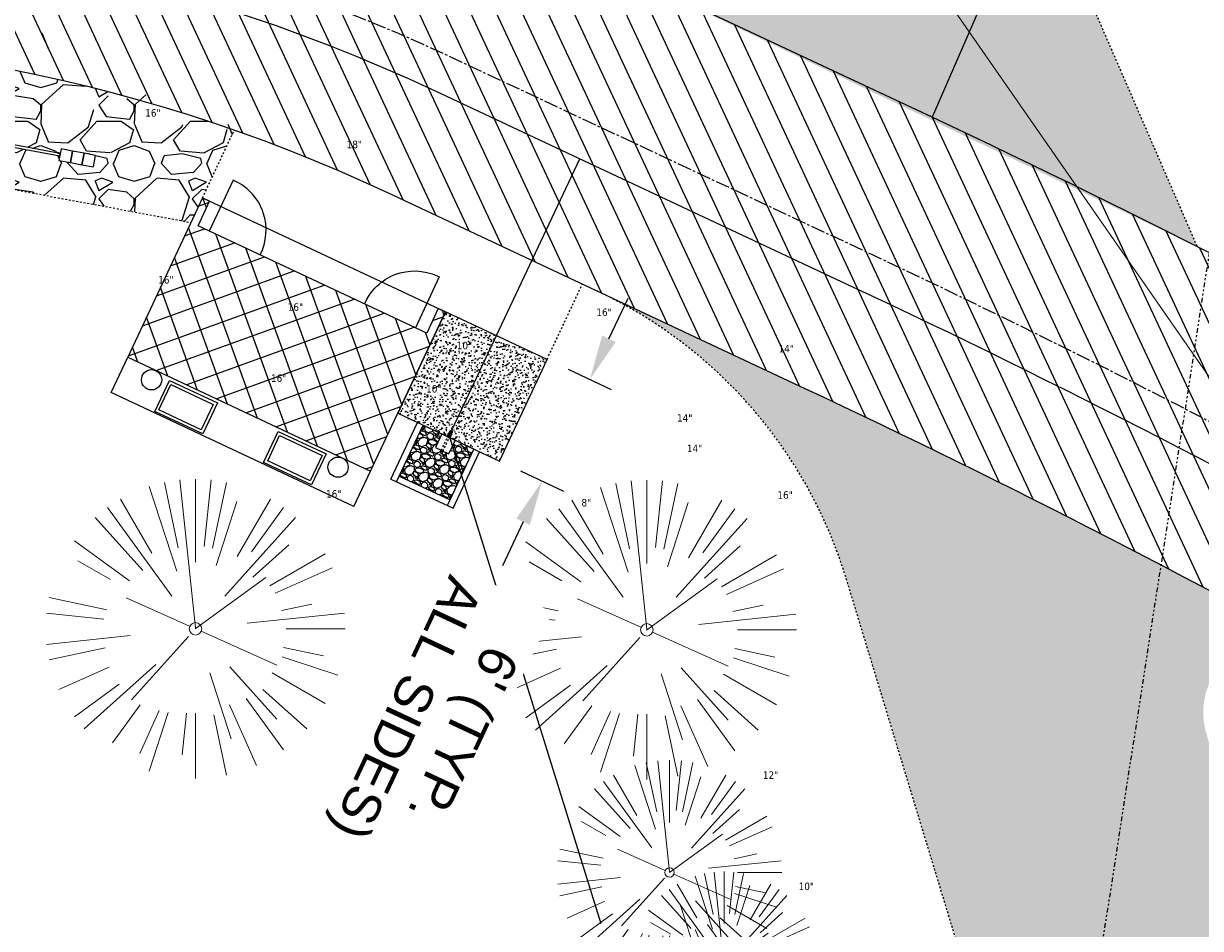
# Model space of a CAD drawing. Header units: feet. Extents: x 1133447 to 1140710, y 647622 to 649877.
# Tile 65 of 84: x 1134904 to 1134967, y 649224 to 649273. Entities that reach past the tile are written whole.
import ezdxf
from ezdxf.lldxf.tags import DXFTag

# ---------------------------------------------------------------- set-up
doc = ezdxf.new("R2010")
doc.units = ezdxf.units.FT
doc.header["$MEASUREMENT"] = 0
for name, pattern in [('CENTER2', [1.125, 0.75, -0.125, 0.125, -0.125]), ('DIVIDE2', [0.625, 0.25, -0.125, 0, -0.125, 0, -0.125]), ('DOT', [0.25, 0, -0.25]), ('HIDDEN', [0.375, 0.25, -0.125]), ('HIDDEN4', [0.09375, 0.0625, -0.03125]), ('RAD', [0.13, 0.08, -0.05])]:
    doc.linetypes.add(name, pattern=pattern)
for name, color, linetype in [('-AGGREGATE', 8, 'Continuous'), ('-HARDWARE', 7, 'Continuous'), ('-TIMBER', 5, 'Continuous'), ('-WOOD', 5, 'Continuous'), ('A-BULLETINBOARD', 3, 'Continuous'), ('A-POSTS&BEAMS', 5, 'Continuous'), ('C-BLDG-DOOR', 5, 'Continuous'), ('C-BLDG-OTLN', 4, 'Continuous'), ('C-BLDG-PATT', 8, 'Continuous'), ('C-PRKG-ASPH', 8, 'Continuous'), ('C-PRKG-GRVL', 8, 'Continuous'), ('C-ROAD-ASPHALT', 1, 'Continuous'), ('C-ROAD-CNTR', 1, 'CENTER2'), ('C-ROAD-GRVL', 1, 'RAD'), ('C-SWLK-CONC', 6, 'Continuous'), ('C-SWLK-CONC-PATT', 8, 'Continuous'), ('C-SWLK-GRVL', 6, 'RAD'), ('C-SWLK-GRVL-PATT', 8, 'Continuous'), ('C-UTIL-HYDRANT', 5, 'Continuous'), ('C-UTIL-WATER-MEP', 7, 'WATER (.5x)'), ('G-TEXT-ST02', 2, 'Continuous'), ('G-XREF', 7, 'Continuous'), ('V-FLOOD-PLAIN', 2, 'DIVIDE2')]:
    doc.layers.add(name, color=color, linetype=linetype)
doc.layers.add('A-HIDDEN', color=8, linetype='DOT', plot=False)
for name, color, linetype, lineweight in [('V-SITE-VEGE', 8, 'Continuous', 18), ('V-SITE-VEGE-TEXT', 8, 'Continuous', 18), ('V-UTIL-WATR-LINE', 8, 'WATER', 15)]:
    doc.layers.add(name, color=color, linetype=linetype, lineweight=lineweight)
doc.styles.add('Normal', font='arial.ttf', dxfattribs={"height": 0.1})
doc.styles.add('SEI-Dim & Leader', font='tahoma.ttf')
doc.styles.get("Standard").update_dxf_attribs({"font": 'arial.ttf'})
tags = doc.linetypes.add('WATER', pattern='A,1.5,-0.2,["W",Standard,S=0.08,R=0,X=-0.1,Y=-0.04],-0.05', length=1.75).pattern_tags.tags
tags[6] = DXFTag(74, 10)
tags = doc.linetypes.add('WATER (.5x)', pattern='A,0.75,-0.2,["W",Standard,S=0.08,R=0,X=-0.1,Y=-0.04],-0.05', length=1).pattern_tags.tags
tags[6] = DXFTag(74, 10)
doc.dimstyles.new('Plan', dxfattribs={"dimscale": 20, "dimtxt": 0.1, "dimasz": 0.12, "dimexe": 0.0625, "dimexo": 0.0625, "dimgap": 0.08, "dimtad": 0, "dimdec": 0, "dimzin": 0, "dimdsep": 46, "dimtxsty": 'Normal', "dimcen": 0, "dimclrd": 256, "dimclre": 256, "dimclrt": 256, "dimaunit": 1, "dimadec": 4, "dimazin": 0, "dimtfac": 1, "dimtdec": 0, "dimtofl": 0, "dimtmove": 0, "dimatfit": 3, "dimfxl": 1, "dimtfill": 1, "dimtolj": 1, "dimtzin": 0, "dimlwd": -1, "dimlwe": -1, "dimarcsym": 0})
pattern_1 = [(37.50000000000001, (0, 0), (-0.06299335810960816, 1.926823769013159), [0, -1.52, 0, -1.7, 0, -1.625]), (7.499999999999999, (0, 0), (1.769776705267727, 2.82214606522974), [0, -0.82, 0, -1.37, 0, -0.525]), (327.5, (-1.23, 0), (3.114141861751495, 0.005659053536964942), [0, -0.5, 0, -1.8, 0, -2.35]), (317.5, (-1.23, 0), (3.006126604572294, 0.8776755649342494), [0, -0.25, 0, -1.18, 0, -1.35])]

# ---------------------------------------------------------------- blocks, each defined once
blk = doc.blocks.new('V-SITE-VEGE-Coniferious Tree 2')
at = {"color": 0, "linetype": 'ByBlock'}
for p, q in [((-0.06264093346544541, 0.1926377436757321), (-0.1545378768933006, 0.4755369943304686)), ((-0.0574950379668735, 0.2703678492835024), (-0.1039851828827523, 0.4890788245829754)), ((-0.0003172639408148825, 0.0025937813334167), (-0.05229705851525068, 0.4972664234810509)), ((-3.601054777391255e-05, 0.2219193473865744), (-3.601054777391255e-05, 0.5000060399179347)), ((0.02890183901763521, 0.2753366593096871), (0.05222503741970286, 0.4972664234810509)), ((0.0571938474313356, 0.2692740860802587), (0.1039131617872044, 0.4890788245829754)), ((-0.1460065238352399, 0.2528363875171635), (-0.2500390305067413, 0.4330260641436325)), ((0.139142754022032, 0.2410654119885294), (0.2499670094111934, 0.4330260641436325)), ((-0.07913071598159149, 0.1088658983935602), (-0.2939353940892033, 0.4045257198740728)), ((0.06850648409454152, 0.2109817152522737), (0.1382469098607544, 0.425630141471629)), ((0.1868724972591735, 0.2572635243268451), (0.2938633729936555, 0.4045257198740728)), ((-0.1756943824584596, 0.1950752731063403), (-0.3346129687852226, 0.3715878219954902)), ((0.09777767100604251, 0.108636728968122), (0.3345409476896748, 0.3715878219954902)), ((-0.2201011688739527, 0.1598873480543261), (-0.4045617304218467, 0.2938993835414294)), ((0.1919663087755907, 0.1728666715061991), (0.3115823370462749, 0.2805763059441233)), ((0.2487690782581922, 0.143647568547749), (0.4329900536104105, 0.2500030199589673)), ((-0.2844040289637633, 0.1641894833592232), (-0.393144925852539, 0.2269610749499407)), ((0.2658942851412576, 0.1183972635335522), (0.4567507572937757, 0.2033670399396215)), ((-0.0009318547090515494, -0.0006770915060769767), (0.2349564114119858, 0.1707208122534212)), ((-0.2961437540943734, 0.06292784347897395), (-0.4891148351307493, 0.1039491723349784)), ((-0.01992166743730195, 0.008854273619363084), (-0.2318825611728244, 0.1032199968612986)), ((0.2872695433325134, 0.06106323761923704), (0.3884790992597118, 0.08257391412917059)), ((-0.3060292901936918, 0.03215663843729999), (-0.4973024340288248, 0.05226104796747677)), ((0.173080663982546, 0.01818771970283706), (0.497230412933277, 0.05226104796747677)), ((0.3024988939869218, 0), (0.4999700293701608, 0)), ((-0.2182782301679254, -0.02292736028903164), (-0.4973024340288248, -0.05226104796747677)), ((-0.02300503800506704, -0.02554197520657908), (-0.2137781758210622, -0.2373882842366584)), ((0.01849546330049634, -0.008260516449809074), (0.2719985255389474, -0.1211160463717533)), ((-0.302185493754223, -0.0642195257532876), (-0.4891148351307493, -0.1039491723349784)), ((0.2936342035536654, -0.06241742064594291), (0.4274066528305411, -0.09084484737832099)), ((0.2891445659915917, -0.09395946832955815), (0.4755009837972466, -0.1545018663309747)), ((-0.2881436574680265, -0.1282723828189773), (-0.4568227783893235, -0.2033670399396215)), ((-0.1320480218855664, -0.1188660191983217), (-0.3716238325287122, -0.3345769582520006)), ((0.04781873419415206, -0.1473038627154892), (0.1192466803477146, -0.3671294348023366)), ((0.1143820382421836, -0.1271057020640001), (0.2718110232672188, -0.301920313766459)), ((0.2555295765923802, -0.1475434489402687), (0.4329900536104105, -0.2500030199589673)), ((-0.254528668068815, -0.1848980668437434), (-0.4045617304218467, -0.2938993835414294)), ((0.1688618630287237, -0.2324611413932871), (0.2938633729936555, -0.4045257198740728)), ((0.2253521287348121, -0.2029399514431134), (0.3715518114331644, -0.3345769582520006)), ((-0.1842986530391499, -0.2536176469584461), (-0.2766747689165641, -0.3807650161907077)), ((-0.1213812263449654, -0.2725449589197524), (-0.1855903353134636, -0.4167758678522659)), ((0.1131111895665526, -0.2541280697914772), (0.2033310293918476, -0.4567867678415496)), ((-0.09098502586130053, -0.2799408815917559), (-0.1545378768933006, -0.4755369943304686)), ((-0.02966136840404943, -0.2817638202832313), (-0.04434904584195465, -0.4216092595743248)), ((-3.601054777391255e-05, -0.2817638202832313), (-3.601054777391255e-05, -0.5000060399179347)), ((0.06104806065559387, -0.2873055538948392), (0.1039131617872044, -0.4890788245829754))]:
    blk.add_line(p, q, dxfattribs=at)
blk.add_circle((-3.601054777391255e-05, 0), 0.02083358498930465)
blk = doc.blocks.new('C_XBASE-PACTOLA_02403811')
at = {"layer": 'V-FLOOD-PLAIN', "flags": 128}
blk.add_lwpolyline([(1134914.782730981, 649486.6812236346), (1134964.912024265, 649449.9128447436), (1134986.127264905, 649409.6138352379), (1134975.347427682, 649311.0767022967), (1134958.917484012, 649205.057923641), (1134955.558909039, 649145.2391346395), (1134964.044928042, 649110.8634109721), (1134999.274655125, 649087.9986497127), (1135032.634643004, 649078.2829496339), (1135064.165377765, 649081.7137970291), (1135129.218654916, 649125.0400490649), (1135225.738491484, 649171.7426832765), (1135337.320879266, 649207.1686943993), (1135395.200465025, 649212.4327917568)], dxfattribs=at)
at = {"layer": 'V-UTIL-WATR-LINE', "flags": 128}
blk.add_lwpolyline([(1134946.432, 649283.888), (1135074.541151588, 649099.5990538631), (1135109.755, 649053.73), (1135113.62, 649049.674), (1135081.394236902, 648993.5410676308), (1135100.461075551, 648963.8033200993), (1135008.674239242, 648766.4398010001)], dxfattribs=at)
at = {"layer": 'V-SITE-VEGE', "rotation": 8.537736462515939e-07}
for p, xscale, yscale, zscale in [((1134913.302, 649240.156), 15.99980672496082, 15.99980672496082, 15.99980672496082), ((1134937.42, 649240.099), 15.99980672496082, 15.99980672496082, 15.99980672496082), ((1134938.638, 649227.135), 11.99985504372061, 11.99985504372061, 11.99985504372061)]:
    blk.add_blockref('V-SITE-VEGE-Coniferious Tree 2', p, dxfattribs=dict(at, xscale=xscale, yscale=yscale, zscale=zscale))
at = {"layer": 'V-SITE-VEGE', "xscale": 9.999879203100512, "yscale": 9.999879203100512, "zscale": 9.999879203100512}
blk.add_blockref('V-SITE-VEGE-Coniferious Tree 2', (1134941.547, 649222.184), dxfattribs=at)
at = {"layer": 'V-SITE-VEGE-TEXT', "char_height": 0.4, "attachment_point": 7, "style": 'SEI-Dim & Leader'}
for s, insert in [('16"', (1134910.617083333, 649267.518)), ('18"', (1134921.37934375, 649265.833)), ('16"', (1134911.309594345, 649258.5989999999)), ('16"', (1134918.231594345, 649257.142)), ('16"', (1134934.723083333, 649256.862)), ('10"', (1134927.263302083, 649255.085)), ('14"', (1134944.458822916, 649254.927)), ('16"', (1134917.337083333, 649253.342)), ('10"', (1134925.624302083, 649252.77)), ('14"', (1134939.033822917, 649251.225)), ('14"', (1134939.563822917, 649249.596)), ('16"', (1134920.280083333, 649247.156)), ('16"', (1134944.398083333, 649247.099)), ('8"', (1134933.926041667, 649246.686)), ('12"', (1134943.6215625, 649232.135)), ('10"', (1134945.533302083, 649226.184))]:
    blk.add_mtext(s, dxfattribs=dict(at, insert=insert))
blk = doc.blocks.new('HYDRANT & PAD')
at = {"layer": '-AGGREGATE'}
h = blk.add_hatch(dxfattribs=at)
h.set_pattern_fill('GRAVEL', color=256, scale=10)
h.set_pattern_definition([(228.012787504, (7.199999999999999, 10), (-80.00000000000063, -90.00000000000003), [1.34536, -133.190880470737]), (184.969740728, (6.3, 9), (119.9999999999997, 10.00000000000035), [2.30868, -228.5592476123]), (132.510447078, (4, 8.8), (100.0000000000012, -109.9999999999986), [1.62788, -161.160325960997]), (267.273689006, (0.1, 6.3), (10.00000000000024, 200.0000000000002), [2.10238, -208.13558041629]), (292.833654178, (0, 4.2), (-49.99999999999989, 120.0000000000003), [2.06155, -204.093731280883]), (357.273689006, (0.8, 2.3), (-200.0000000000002, 10.00000000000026), [2.10238, -208.13558041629]), (37.6942404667, (2.9, 2.2), (-130, -99.99999999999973), [2.78029, -275.24848548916]), (72.2553283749, (5.1, 3.9), (70.00000000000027, 220), [2.62488, -259.8632149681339]), (121.429565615, (5.899999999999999, 6.4), (-80.0000000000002, 129.9999999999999), [2.1095, -208.84073109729]), (175.236358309, (4.8, 8.2), (109.9999999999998, -10.00000000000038), [2.40832, -118.007625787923]), (222.397437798, (2.4, 8.4), (-119.9999999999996, -109.9999999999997), [3.11448, -308.333750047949]), (138.814074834, (10, 6.2), (-70.00000000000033, 60), [1.06301, -105.238448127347]), (171.46923439, (9.200000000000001, 6.899999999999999), (130, -19.99999999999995), [2.02237, -200.21511416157]), (225, (7.199999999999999, 7.199999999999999), (-1.110223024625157e-15, -9.999999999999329), [1.41421, -12.727925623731]), (203.198590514, (6.5, 8.4), (49.99999999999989, 19.99999999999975), [0.76158, -75.396151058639]), (291.801409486, (5.8, 8.100000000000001), (-9.99999999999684, 30.00000000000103), [1.07703, -52.774618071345]), (30.96375653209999, (6.2, 7.1), (30.00000000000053, 19.99999999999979), [1.74929, -56.56022894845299]), (161.565051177, (7.7, 8), (20.00000000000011, -9.999999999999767), [1.26491, -30.35786660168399]), (16.389540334, (0, 8.100000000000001), (99.99999999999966, 30.00000000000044), [1.772, -175.428451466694]), (70.3461759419, (1.7, 8.6), (-40.00000000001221, -110.000000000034), [1.48661, -147.17407747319]), (293.198590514, (7.7, 10), (-19.99999999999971, 49.99999999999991), [1.52315, -74.634581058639]), (343.610459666, (8.299999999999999, 8.6), (-99.99999999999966, 30.00000000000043), [1.772, -175.4284514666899]), (339.44395478, (0, 1.9), (-50.00000000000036, 20.00000000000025), [1.7088, -83.73123745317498]), (294.775140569, (1.6, 1.3), (-50.00000000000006, 110), [1.43178, -141.74643063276]), (66.8014094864, (7.800000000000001, 0), (19.99999999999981, 49.9999999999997), [1.52315, -74.634581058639]), (17.3540246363, (8.4, 1.4), (-129.9999999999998, -39.99999999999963), [1.67631, -165.9542361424]), (69.44395478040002, (2.9, 0), (-20.00000000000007, -49.99999999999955), [0.8543999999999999, -84.58563745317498]), (101.309932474, (7.199999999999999, 0), (-9.999999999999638, 40.00000000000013), [0.5099, -50.480295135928]), (165.963756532, (7.1, 0.5), (29.99999999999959, -10.00000000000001), [2.06155, -39.169506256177]), (186.009005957, (5.1, 1), (100.0000000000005, 9.999999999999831), [1.9105, -189.139231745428]), (303.690067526, (6.2, 6.2), (-9.999999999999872, 19.99999999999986), [1.44222, -34.61329275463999]), (353.157226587, (7, 5), (170.0000000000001, -20.00000000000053), [2.51794, -249.275626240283]), (60.9453959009, (9.5, 4.699999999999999), (-39.99999999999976, -69.99999999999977), [1.02956, -101.92674140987]), (90, (10, 5.600000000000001), (-9.999999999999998, 10), [0.6, -9.399999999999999]), (120.256437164, (4.9, 1.3), (40.00000000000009, -70.00000000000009), [1.38924, -137.535199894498]), (48.01278750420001, (4.2, 2.5), (80, 89.99999999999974), [2.69072, -131.845520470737]), (0, (6, 4.5), (10, 10), [2.6, -7.4]), (325.3048464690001, (8.6, 4.5), (100.0000000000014, -69.99999999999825), [1.58114, -156.53274300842]), (254.054604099, (9.9, 3.6), (-10.00000000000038, -40.00000000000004), [1.45602, -71.345078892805]), (207.645975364, (9.5, 2.2), (-189.9999999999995, -100.0000000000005), [2.37065, -234.694741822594]), (175.42607874, (7.4, 1.1), (-129.9999999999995, 10.00000000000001), [2.50799, -248.290734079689])])
h.paths.add_polyline_path([(18, 72.00028800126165), (18, 108.0002880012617), (-18, 108.0002880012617), (-18, 72.00028800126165), (-4.808241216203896, 72.00028800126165), (-4.808241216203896, 81.61064856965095), (4.808241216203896, 81.61064856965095), (4.808241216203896, 72.00028800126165)])
at = {"layer": 'C-SWLK-CONC-PATT'}
h = blk.add_hatch(dxfattribs=at)
h.set_pattern_fill('AR-CONC', color=256)
h.set_pattern_definition([(49.99999999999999, (-9267.938961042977, -358120.3480033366), (7.172601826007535, -0.6275213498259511), [0.75, -8.25]), (355, (-9267.938961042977, -358120.3480033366), (-1.38751333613, 7.521921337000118), [0.6, -6.6]), (100.45144446, (-9267.341244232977, -358120.4002967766), (5.78508846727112, 6.894399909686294), [0.6374019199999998, -7.011421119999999]), (46.18420000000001, (-9267.938961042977, -358118.3480033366), (10.67241330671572, -1.655192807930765), [1.125, -12.375]), (96.63563548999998, (-9267.049593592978, -358118.4859364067), (9.346619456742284, 9.741186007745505), [0.95610342, -10.5171376]), (351.1841639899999, (-9267.938961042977, -358118.3480033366), (9.346619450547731, 9.741186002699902), [0.9, -9.90000001]), (21, (-9266.938961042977, -358118.8480033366), (5.969070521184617, -4.026188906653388), [0.75, -8.25]), (326.0000000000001, (-9266.938961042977, -358118.8480033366), (2.433153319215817, 7.25150045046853), [0.6, -6.6]), (71.45144474, (-9266.441538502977, -358119.1835190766), (8.402223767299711, 3.225311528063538), [0.6374019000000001, -7.01142112]), (37.50000000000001, (-9267.938961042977, -358120.3480033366), (0.1215985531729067, 3.328938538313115), [0, -6.52, 0, -6.7, 0, -6.625]), (7.499999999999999, (-9267.938961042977, -358120.3480033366), (2.630695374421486, 3.944117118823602), [0, -3.82, 0, -6.37, 0, -2.525]), (327.5, (-9270.168961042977, -358120.3480033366), (5.338224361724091, -0.225548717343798), [0, -2.5, 0, -7.8, 0, -10.35]), (317.5, (-9271.168961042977, -358120.3480033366), (5.831861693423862, 1.001049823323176), [0, -3.25, 0, -5.18, 0, -7.35])])
h.paths.add_polyline_path([(36, 72.00028800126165), (-0.4957049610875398, 72.00028800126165), (-1.798695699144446, 72.00028800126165), (-5.835965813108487, 72.00028800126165), (-36, 72.00028800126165), (-36, 0), (36, 0)])
at = {"layer": '-HARDWARE'}
for p, q in [((-0.9315394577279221, 70.21826426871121), (-0.8876926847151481, 69.50718080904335)), ((-0.1281694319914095, 68.22893146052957), (-0.2203198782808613, 71.20029082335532)), ((-0.2203198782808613, 71.20029082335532), (0.3198867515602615, 71.20029082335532)), ((0.3198867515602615, 71.20029082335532), (0.2407152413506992, 68.21512720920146)), ((0.8998299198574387, 70.21826426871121), (0.8559831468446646, 69.50718080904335))]:
    blk.add_line(p, q, dxfattribs=at)
for points in [[(0.8029218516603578, 81.98121565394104), (-0.8482130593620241, 81.98121565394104)], [(-0.7738970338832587, 82.57871776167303), (-0.7738970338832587, 81.98121565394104)], [(-0.5697122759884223, 81.61064856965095), (-0.5697122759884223, 81.98121565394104)], [(0.5697122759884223, 81.61064856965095), (0.5697122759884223, 81.98121565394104)], [(0.7255089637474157, 82.57871776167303), (0.7255089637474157, 81.98121565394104)]]:
    blk.add_lwpolyline(points, dxfattribs=at)
at = {"layer": '-HARDWARE', "linetype": 'HIDDEN4'}
for points in [[(-0.5697122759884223, 81.61064856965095), (-0.5697122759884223, 72.05710965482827)], [(0.5697122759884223, 81.61064856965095), (0.5697122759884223, 72.03999334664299)]]:
    blk.add_lwpolyline(points, dxfattribs=at)
at = {"layer": '-HARDWARE'}
blk.add_lwpolyline([(0.8559831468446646, 69.50718080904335), (0.8045775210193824, 68.56404653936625, 0.01361364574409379), (0.8040674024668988, 68.54531445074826), (0.8040674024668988, 68.07627233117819, -0.01489474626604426), (0.8034568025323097, 68.0557797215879), (0.7831394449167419, 67.7151425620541, -0.396870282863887), (0.4395640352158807, 67.39144916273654), (-0.471273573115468, 67.39144916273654, -0.3968702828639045), (-0.8148489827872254, 67.7151425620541), (-0.8351663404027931, 68.0557797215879, -0.01489474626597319), (-0.8357769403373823, 68.07627233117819), (-0.8357769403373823, 68.54531445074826, 0.01361364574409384), (-0.836287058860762, 68.56404653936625), (-0.8876926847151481, 69.50718080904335)], format="xyb", dxfattribs=at)
for centre, radius, start, end in [((-0.0241940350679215, 82.57871776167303), 0.7935149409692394, 340.8717572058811, 199.1282427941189), ((-0.0241940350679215, 82.57871776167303), 0.7497029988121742, 0, 180), ((-0.01585476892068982, 70.99310702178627), 1.199524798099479, 284.4557706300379, 262.2779910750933)]:
    blk.add_arc(centre, radius, start, end, dxfattribs=at)
at = {"layer": '-TIMBER', "flags": 128}
for points in [[(22, 112.0002880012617), (-22, 112.0002880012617)], [(-22, 112.0002880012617), (-22, 72.00028800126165)], [(-18, 112.0002880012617), (-18, 72.00028800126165)], [(18, 108.0002880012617), (-18, 108.0002880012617)], [(18, 112.0002880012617), (18, 72.00028800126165)], [(22, 112.0002880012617), (22, 72.00028800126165)]]:
    blk.add_lwpolyline(points, dxfattribs=at)
at = {"layer": '-WOOD'}
blk.add_lwpolyline([(4.808241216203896, 72.00028800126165), (4.808241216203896, 81.61064856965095), (-4.808241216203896, 81.61064856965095), (-4.808241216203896, 72.00028800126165)], close=True, dxfattribs=at)
at = {"layer": 'C-SWLK-CONC'}
blk.add_lwpolyline([(36, 0), (36, 72.00028800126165), (-36, 72.00028800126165), (-36, 0)], dxfattribs=at)
at = {"layer": 'C-SWLK-CONC', "linetype": 'Continuous'}
blk.add_lwpolyline([(-36, 0), (36, 0)], dxfattribs=at)
blk = doc.blocks.new('2p kiosk')
at = {"layer": 'A-BULLETINBOARD', "linetype": 'Continuous'}
for points in [[(-0.3125, 0.08333333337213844), (-0.3125, -0.08333333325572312), (-4.3125, -0.08333333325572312), (-4.3125, 0.08333333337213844)], [(0.3125, 0.08333333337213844), (0.3125, -0.08333333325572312), (4.3125, -0.08333333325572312), (4.3125, 0.08333333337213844)]]:
    blk.add_lwpolyline(points, close=True, dxfattribs=at)
at = {"layer": 'A-HIDDEN', "linetype": 'HIDDEN'}
for points in [[(-4.3125, -0.08333333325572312), (-4.145833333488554, -0.08333333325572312), (-4.145833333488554, -0.06770833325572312), (-4.296875, -0.06770833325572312), (-4.296875, 0.08333333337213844), (-4.3125, 0.08333333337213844)], [(-0.3125, -0.08333333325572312), (-0.4791666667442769, -0.08333333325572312), (-0.4791666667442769, -0.06770833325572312), (-0.328125, -0.06770833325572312), (-0.328125, 0.08333333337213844), (-0.3125, 0.08333333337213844)], [(0.3125, -0.08333333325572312), (0.4791666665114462, -0.08333333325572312), (0.4791666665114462, -0.06770833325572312), (0.328125, -0.06770833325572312), (0.328125, 0.08333333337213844), (0.3125, 0.08333333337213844)], [(4.3125, -0.08333333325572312), (4.145833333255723, -0.08333333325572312), (4.145833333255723, -0.06770833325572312), (4.296875, -0.06770833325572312), (4.296875, 0.08333333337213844), (4.3125, 0.08333333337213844)]]:
    blk.add_lwpolyline(points, close=True, dxfattribs=at)
at = {"layer": 'A-POSTS&BEAMS'}
for points in [[(-5.5625, 0.3125), (-6.1875, 0.3125), (-6.1875, -0.3125), (-5.5625, -0.3125)], [(-4.9375, 0.3125), (-5.5625, 0.3125), (-5.5625, -0.3125), (-4.9375, -0.3125)], [(-4.3125, 0.3125), (-4.9375, 0.3125), (-4.9375, -0.3125), (-4.3125, -0.3125)], [(-0.3125, 0.3125), (0.3125, 0.3125), (0.3125, -0.3125), (-0.3125, -0.3125)], [(4.3125, 0.3125), (4.9375, 0.3125), (4.9375, -0.3125), (4.3125, -0.3125)], [(4.9375, 0.3125), (5.5625, 0.3125), (5.5625, -0.3125), (4.9375, -0.3125)], [(5.5625, 0.3125), (6.1875, 0.3125), (6.1875, -0.3125), (5.5625, -0.3125)]]:
    blk.add_lwpolyline(points, close=True, dxfattribs=at)
blk = doc.blocks.new('C_PBASE-PACTOLA_02403811')
at = {"layer": 'C-BLDG-PATT'}
h = blk.add_hatch(dxfattribs=at)
h.set_pattern_fill('ANSI37', color=256, scale=9.999999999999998, angle=154.8666035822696)
h.set_pattern_definition([(199.8666035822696, (2438101.705935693, 753802.3362493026), (0.4247892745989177, -1.175607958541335), []), (289.8666035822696, (2438101.705935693, 753802.3362493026), (1.175607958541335, 0.4247892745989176), [])])
h.paths.add_polyline_path([(1134926.654524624, 649257.1019187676), (1134926.277307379, 649257.2788884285), (1134925.65656401, 649255.9592612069), (1134913.436074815, 649261.6924450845), (1134914.055468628, 649263.0127054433), (1134913.678251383, 649263.1896751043), (1134909.678737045, 649254.6645653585), (1134922.655010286, 649248.576809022)])
at = {"layer": 'C-BLDG-DOOR'}
for points in [[(1134916.755614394, 649260.1361621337, 0.4229308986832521), (1134915.426996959, 649264.073216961), (1134915.314245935, 649264.1261135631), (1134914.040064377, 649261.4101493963)], [(1134922.337842, 649257.5172868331, -0.4229308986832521), (1134926.214822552, 649259.0121603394), (1134926.327573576, 649258.9592637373), (1134925.053392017, 649256.2432995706)]]:
    blk.add_lwpolyline(points, format="xyb", dxfattribs=at)
at = {"layer": 'C-BLDG-OTLN', "flags": 128}
blk.add_lwpolyline([(1134926.654524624, 649257.1019187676), (1134926.277307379, 649257.2788884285), (1134925.65656401, 649255.9592612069), (1134913.436074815, 649261.6924450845), (1134914.055468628, 649263.0127054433), (1134913.678251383, 649263.1896751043), (1134909.678737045, 649254.6645653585), (1134922.655010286, 649248.576809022)], close=True, dxfattribs=at)
at = {"layer": 'C-ROAD-ASPHALT'}
blk.add_lwpolyline([(1134969.657277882, 648753.0477392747), (1135036.873309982, 648902.1641641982, 0.009218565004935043), (1135044.254367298, 648919.3790657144), (1135101.509820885, 649060.0203951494, 0.04927264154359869), (1135107.544114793, 649080.3791714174), (1135113.245677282, 649110.0761826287, 0.3025232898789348), (1135079.742163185, 649189.7952543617), (1135017.583038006, 649231.0012923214, 0.03670103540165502), (1134952.658282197, 649267.4907225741), (1134930.361796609, 649277.95101182, 0.265468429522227), (1134828.518541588, 649269.7547374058), (1134807.494103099, 649255.3935736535, 0.04164346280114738), (1134780.654611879, 649233.5777859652), (1134706.829601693, 649162.5981949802, 0.05765878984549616)], format="xyb", dxfattribs=at)
blk.add_lwpolyline([(1134609.502741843, 649004.1715281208, -0.08481675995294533), (1134717.918854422, 649151.0643979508), (1134791.743864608, 649222.0439889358, -0.04164346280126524), (1134816.518779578, 649242.1816391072), (1134837.543218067, 649256.5428028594, -0.2654684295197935), (1134923.566161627, 649263.4658695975), (1134945.862647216, 649253.0055803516, -0.03670103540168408), (1135008.742528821, 649217.6654234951), (1135070.901654, 649176.4593855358, -0.3025232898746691), (1135097.532652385, 649113.0929439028), (1135091.831089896, 649083.3959326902, -0.0492726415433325), (1135086.690765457, 649066.0532714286), (1135029.43531187, 648925.4119419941, -0.009218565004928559), (1135022.286728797, 648908.7392420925), (1134970.105907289, 648792.9779079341, 0.09466954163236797), (1134957.786175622, 648834.7349342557), (1134921.92741579, 648904.3472810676, 0.300313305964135), (1134722.086161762, 649016.5601342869), (1134632.500993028, 649010.1122188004, 0.09071439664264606)], format="xyb", close=True, dxfattribs=at)
at = {"layer": 'C-ROAD-CNTR', "flags": 128}
blk.add_lwpolyline([(1134682.815781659, 648422.2458494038), (1134669.21986276, 648425.8462855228, -0.1774687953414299), (1134620.150062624, 648460.1534391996), (1134616.502637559, 648465.3792168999, -0.1042089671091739), (1134576.197064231, 648560.2628234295), (1134558.554057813, 648650.0509356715, -0.01381007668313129), (1134553.979962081, 648677.2843639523), (1134544.902369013, 648742.2703875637, -0.09433329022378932), (1134550.434197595, 648854.3354307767), (1134558.997505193, 648889.7214101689, -0.1428635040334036), (1134712.374228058, 649156.8312964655), (1134786.199238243, 649227.8108874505, -0.04164346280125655), (1134812.006441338, 649248.7876063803), (1134833.030879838, 649263.1487701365, -0.2654684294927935), (1134926.96397912, 649270.7084407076), (1134949.260464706, 649260.2481514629, -0.03670103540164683), (1135013.162783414, 649224.3333579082), (1135075.321908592, 649183.1273199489, -0.3025232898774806), (1135105.389164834, 649111.5845632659), (1135099.687602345, 649081.8875520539, -0.04927264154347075), (1135094.100293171, 649063.036833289), (1135036.844839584, 648922.3955038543, -0.009218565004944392), (1135029.58001939, 648905.4517031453), (1134962.363987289, 648756.3352782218, -0.01915469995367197), (1134945.301367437, 648722.0511597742), (1134909.791676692, 648657.06607992, -0.111236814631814), (1134866.238656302, 648607.5744966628), (1134762.181369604, 648532.0907847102, 0.3229446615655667), (1134716.395894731, 648393.2215671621), (1134719.721086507, 648382.7059234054, -0.1714240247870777), (1134715.287797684, 648249.5554414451), (1134707.163513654, 648228.7837741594, -0.02272318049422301), (1134688.713657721, 648187.2766264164, 0.05045028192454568), (1134653.344169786, 648094.1277041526)], format="xyb", dxfattribs=at)
at = {"layer": 'C-ROAD-GRVL', "flags": 128}
blk.add_lwpolyline([(1134958.237291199, 649280.3310753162), (1134966.823562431, 649260.5750029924)], dxfattribs=at)
blk.add_lwpolyline([(1134967.354120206, 649179.3996507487), (1134948.075142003, 649242.8437104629, 0.2123922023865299), (1134934.773317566, 649258.2080861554)], format="xyb", dxfattribs=at)
at = {"layer": 'C-SWLK-CONC'}
for p, q in [((1134913.678251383, 649263.1896751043), (1134926.654524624, 649257.1019187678)), ((1134908.793888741, 649252.7784791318), (1134909.678737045, 649254.6645653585)), ((1134921.770161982, 649246.690722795), (1134908.793888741, 649252.7784791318)), ((1134921.770161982, 649246.690722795), (1134922.655010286, 649248.576809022))]:
    blk.add_line(p, q, dxfattribs=at)
at = {"layer": 'C-SWLK-CONC', "flags": 128}
for points in [[(1134913.694061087, 649250.5676785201), (1134911.127320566, 649251.7718525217), (1134911.90657566, 649253.4328629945), (1134914.473316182, 649252.2286889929)], [(1134913.613445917, 649250.7907402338), (1134911.350391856, 649251.8524411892), (1134911.987190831, 649253.2098012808), (1134914.250244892, 649252.1481003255)], [(1134919.503443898, 649247.8432969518), (1134916.939616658, 649249.0461042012), (1134917.718871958, 649250.7071151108), (1134920.282699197, 649249.5043078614)], [(1134919.425742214, 649248.0649923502), (1134917.159747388, 649249.1280729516), (1134917.796546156, 649250.4854326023), (1134920.062540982, 649249.4223520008)]]:
    blk.add_lwpolyline(points, close=True, dxfattribs=at)
at = {"layer": 'C-SWLK-CONC'}
for centre in [(1134910.956119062, 649253.4626784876), (1134920.919227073, 649248.7903563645)]:
    blk.add_circle(centre, 0.5409804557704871, dxfattribs=at)
at = {"layer": 'C-SWLK-GRVL'}
for points in [[(1134869.951394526, 649270.0921803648), (1134876.428542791, 649261.2013676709), (1134884.40228412, 649261.8490166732), (1134886.873573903, 649266.7440789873), (1134913.05885757, 649261.8694147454)], [(1134913.678251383, 649263.1896751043), (1134915.377160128, 649266.8109606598)], [(1134932.086452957, 649254.5535556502), (1134933.976365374, 649258.5819724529)]]:
    blk.add_lwpolyline(points, dxfattribs=at)
at = {"layer": 'C-UTIL-WATER-MEP', "flags": 128}
blk.add_lwpolyline([(1134713.292159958, 648416.2441137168), (1134669.731849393, 648427.7796426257, -0.1774687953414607), (1134621.79009064, 648461.2981261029), (1134618.142665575, 648466.5239038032, -0.1042089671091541), (1134578.159536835, 648560.6484414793), (1134560.516530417, 648650.4365537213, -0.01381007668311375), (1134555.960731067, 648677.5610482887), (1134546.883138, 648742.5470719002, -0.09433329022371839), (1134552.378087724, 648853.8650148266), (1134560.941395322, 648889.2509942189, -0.1428635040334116), (1134713.760384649, 649155.3895718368), (1134787.585394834, 649226.3691628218, -0.04164346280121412), (1134813.134525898, 649247.1361145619), (1134834.158964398, 649261.4972783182, -0.2654684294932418), (1134926.114524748, 649268.8977979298), (1134948.411010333, 649258.437508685, -0.03670103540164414), (1135012.057719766, 649222.6663743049), (1135074.216844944, 649181.4603363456, -0.302523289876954), (1135103.425036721, 649111.961658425), (1135097.723474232, 649082.264647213, -0.04927264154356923), (1135092.247911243, 649063.7909428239), (1135034.992457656, 648923.1496133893, -0.009218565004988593), (1135027.756696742, 648906.273587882), (1134960.540664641, 648757.1571629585, -0.01915469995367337), (1134943.546295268, 648723.0101809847), (1134908.036604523, 648658.0251011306, -0.1112368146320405), (1134865.064291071, 648609.1934056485), (1134761.007004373, 648533.7096936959, 0.1574684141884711), (1134714.965670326, 648470.6755079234, 0.1574684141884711)], format="xyb", dxfattribs=at)
for points in [[(1134926.858959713, 649250.4712111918), (1134933.842248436, 649265.2723734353)], [(1134926.858959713, 649250.4712111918), (1134934.952477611, 649224.3994269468)]]:
    blk.add_lwpolyline(points, dxfattribs=at)
at = {"layer": 'Defpoints', "flags": 128}
blk.add_lwpolyline([(1134958.237291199, 649280.3310753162), (1134952.658282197, 649267.4907225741)], dxfattribs=at)
at = {"layer": 'A-BULLETINBOARD', "rotation": 169.4545065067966}
blk.add_blockref('2p kiosk', (1134901.822790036, 649266.2827074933), dxfattribs=at)
at = {"layer": 'C-UTIL-HYDRANT', "xscale": 0.08333333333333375, "yscale": 0.08333333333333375, "zscale": 0.08333333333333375, "rotation": 154.8666035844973}
blk.add_blockref('HYDRANT & PAD', (1134929.370488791, 649255.8277372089), dxfattribs=at)
blk = doc.blocks.new('C_PHTCH-PACTOLA_02403811')
at = {"layer": 'C-PRKG-ASPH'}
h = blk.add_hatch(dxfattribs=at)
h.set_pattern_fill('ANSI31', color=256, scale=10, angle=70)
h.set_pattern_definition([(115, (0, 0), (-1.132884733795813, -0.5282728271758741), [])])
edge = h.paths.add_edge_path(flags=16)
edge.add_arc((1135093.567290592, 648760.3570235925), 541.9999999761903, 143.5703577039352, 153.2664360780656, ccw=False)
edge.add_arc((1135093.567290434, 648760.3570237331), 541.9999997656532, 133.8742793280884, 143.5703577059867, ccw=False)
edge.add_line((1134717.918854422, 649151.0643979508), (1134791.743864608, 649222.0439889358))
edge.add_arc((1134924.814897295, 649083.6384245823), 191.9999999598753, 124.33581191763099, 133.8742793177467, ccw=False)
edge.add_line((1134816.518779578, 649242.1816391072), (1134837.543218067, 649256.5428028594))
edge.add_arc((1134886.614896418, 649184.7029087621), 87.00000000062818, 64.86660358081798, 124.33581191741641, ccw=False)
edge.add_line((1134923.566161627, 649263.4658695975), (1134945.862647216, 649253.0055803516))
edge.add_arc((1134736.896871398, 648807.5874571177), 491.9999999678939, 56.45911934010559, 64.86660355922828, ccw=False)
edge.add_line((1135008.742528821, 649217.6654234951), (1135070.901654, 649176.4593855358))
edge.add_arc((1135036.644680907, 649124.7828938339), 62.00000000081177, -10.868034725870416, 56.45911933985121, ccw=False)
edge.add_line((1135097.532652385, 649113.0929439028), (1135091.831089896, 649083.3959326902))
edge.add_arc((1135001.481196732, 649100.7423100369), 92.00000001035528, 337.8486329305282, 349.13196525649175, ccw=False)
edge.add_line((1135086.690765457, 649066.0532714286), (1135029.43531187, 648925.4119419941))
edge.add_arc((1134573.749357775, 649110.9228871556), 491.9999995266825, 335.73595333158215, 337.84863296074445, ccw=False)
edge.add_line((1135022.286728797, 648908.7392420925), (1134970.105907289, 648792.9779079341))
edge.add_line((1134970.105907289, 648792.9779079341), (1134955.070696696, 648759.622817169))
edge.add_arc((1134506.533324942, 648961.8064625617), 492.0000003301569, 331.3465562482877, 335.7359533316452, ccw=False)
edge.add_line((1134938.281078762, 648725.8872446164), (1134902.771388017, 648660.9021647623))
edge.add_arc((1134778.161263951, 648728.9926705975), 142.0000000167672, 305.95733191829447, 331.34655630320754, ccw=False)
edge.add_line((1134861.541195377, 648614.0501326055), (1134757.483908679, 648538.5664206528))
edge.add_arc((1134835.579196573, 648430.9089730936), 133.0000000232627, 125.9573319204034, 166.4171722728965)
edge.add_arc((1134672.277915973, 648470.363906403), 35.00000000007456, 244.10855969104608, 346.41717227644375, ccw=False)
edge.add_arc((1134691.461854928, 648509.9128519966), 78.95614352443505, 214.9055155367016, 244.1168481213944, ccw=False)
edge.add_line((1134626.710174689, 648464.732186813), (1134623.062749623, 648469.9579645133))
edge.add_arc((1134821.506139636, 648608.4650796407), 241.9999999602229, 191.1167612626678, 214.9138039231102, ccw=False)
edge.add_line((1134584.046954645, 648561.8052956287), (1134566.403948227, 648651.5934078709))
edge.add_arc((1135049.172208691, 648746.4554480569), 491.9999999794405, 187.9519260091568, 191.1167612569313, ccw=False)
edge.add_line((1134561.903038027, 648678.391101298), (1134552.825444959, 648743.3771249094))
edge.add_arc((1134842.017716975, 648783.7730382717), 292.0000000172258, 166.3961174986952, 187.9519260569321, ccw=False)
edge.add_line((1134558.209758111, 648852.4537669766), (1134566.77306571, 648887.8397463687))
edge.add_arc((1135093.567290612, 648760.357023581), 542.0000000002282, 158.0478401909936, 166.396117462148, ccw=False)
edge.add_arc((1135093.567290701, 648760.357023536), 542.0000000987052, 153.2664360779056, 158.0478401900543, ccw=False)
edge = h.paths.add_edge_path()
edge.add_line((1134664.934415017, 648091.0186503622), (1134641.753924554, 648097.236757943))
edge.add_arc((1135131.441785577, 647965.8792352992), 506.9999999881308, 154.1154939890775, 164.9840567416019, ccw=False)
edge.add_arc((1135131.44177555, 647965.8792402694), 506.9999887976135, 153.4314984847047, 154.115493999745, ccw=False)
edge.add_arc((1134241.513528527, 648410.9103548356), 488.0000000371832, 333.4314984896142, 338.6383717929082)
edge.add_line((1134695.987914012, 648233.1548120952), (1134704.112198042, 648253.9264793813))
edge.add_arc((1134529.027803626, 648322.4060737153), 188.0000000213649, 338.6383717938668, 377.1954705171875)
edge.add_arc((1134651.306425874, 648360.2470375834), 60.00000000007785, 17.1954705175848, 74.97265706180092)
edge.add_line((1134666.863224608, 648418.1951696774), (1134661.500576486, 648419.8056636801))
edge.add_arc((1134691.489318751, 648509.9450223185), 94.99699278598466, 223.9418846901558, 251.5980721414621, ccw=False)
edge.add_arc((1134691.535842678, 648509.9839590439), 95.05751145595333, 214.9165962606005, 223.9393241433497, ccw=False)
edge.add_line((1134613.590003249, 648455.5746160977), (1134609.942525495, 648460.8004692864))
edge.add_arc((1134821.506139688, 648608.4650796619), 258.0000000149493, 191.1167612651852, 214.9138039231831, ccw=False)
edge.add_line((1134568.347173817, 648558.7203512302), (1134550.704167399, 648648.5084634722))
edge.add_arc((1135049.172208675, 648746.4554480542), 507.9999999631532, 187.9519260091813, 191.1167612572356, ccw=False)
edge.add_line((1134546.056886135, 648676.177626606), (1134536.979293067, 648741.163650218))
edge.add_arc((1134842.01771694, 648783.7730382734), 307.9999999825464, 166.3961174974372, 187.9519260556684, ccw=False)
edge.add_line((1134542.658637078, 648856.2170945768), (1134551.221944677, 648891.6030739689))
edge.add_arc((1135093.567290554, 648760.3570237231), 557.9999999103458, 163.9213237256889, 166.3961174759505, ccw=False)
edge.add_arc((1134538.177323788, 648920.4382053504), 19.99999999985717, 343.9213237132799, 402.7699397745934)
edge.add_line((1134552.859048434, 648934.0193305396), (1134533.446357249, 648955.005204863))
edge.add_arc((1135093.567290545, 648760.3570234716), 592.9783928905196, 146.0187423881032, 160.8370986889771, ccw=False)
edge.add_line((1134601.857481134, 649091.7855040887), (1134616.582948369, 649064.0343807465))
edge.add_arc((1134620.999668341, 649066.3780071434), 5.000000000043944, 207.9515834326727, 327.0740857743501)
edge.add_arc((1135093.567290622, 648760.3570235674), 558.0000000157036, 133.8742793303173, 147.0740857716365, ccw=False)
edge.add_line((1134706.829601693, 649162.5981949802), (1134780.654611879, 649233.5777859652))
edge.add_arc((1134924.814897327, 649083.6384245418), 208.0000000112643, 124.3358119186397, 133.8742793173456, ccw=False)
edge.add_line((1134807.494103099, 649255.3935736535), (1134828.518541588, 649269.7547374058))
edge.add_arc((1134886.614896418, 649184.7029087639), 102.9999999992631, 64.86660357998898, 124.33581191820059, ccw=False)
edge.add_line((1134930.361796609, 649277.9510118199), (1134952.658282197, 649267.4907225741))
edge.add_arc((1134736.896871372, 648807.5874570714), 508.0000000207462, 56.4591193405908, 64.86660355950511, ccw=False)
edge.add_line((1135017.583038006, 649231.0012923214), (1135079.742163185, 649189.7952543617))
edge.add_arc((1135036.644680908, 649124.782893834), 77.99999999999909, -10.868034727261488, 56.45911934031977, ccw=False)
edge.add_line((1135113.245677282, 649110.0761826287), (1135107.544114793, 649080.3791714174))
edge.add_arc((1135001.481196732, 649100.7423100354), 108.0000000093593, 337.84863293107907, 349.131965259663, ccw=False)
edge.add_line((1135101.509820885, 649060.0203951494), (1135044.254367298, 648919.3790657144))
edge.add_arc((1134573.749357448, 649110.9228872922), 507.9999998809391, 335.7359533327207, 337.84863295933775, ccw=False)
edge.add_line((1135036.873309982, 648902.1641641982), (1134969.657277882, 648753.0477392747))
edge.add_arc((1134506.53332524, 648961.8064624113), 507.9999999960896, 331.346556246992, 335.73595333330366, ccw=False)
edge.add_line((1134952.321656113, 648718.215074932), (1134916.811965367, 648653.2299950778))
edge.add_arc((1134778.161263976, 648728.9926705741), 157.9999999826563, 305.9573319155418, 331.3465563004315, ccw=False)
edge.add_line((1134870.936117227, 648601.0988607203), (1134766.878830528, 648525.6151487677))
edge.add_arc((1134835.579196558, 648430.9089731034), 117.0000000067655, 125.9573319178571, 162.264860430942)
edge.add_arc((1134752.713885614, 648457.4106757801), 29.99999999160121, 162.264860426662, 196.8024120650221)
edge.add_arc((1134835.579196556, 648430.9089731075), 113.0000000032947, 170.9217318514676, 197.5476736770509)
edge.add_line((1134727.837491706, 648396.8395581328), (1134731.162683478, 648386.3239143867))
edge.add_arc((1134529.027802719, 648322.4060734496), 212.0000009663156, 11.340079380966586, 17.54767372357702, ccw=False)
edge.add_arc((1134529.055568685, 648322.403813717), 211.9732215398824, -20.64909134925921, 11.342153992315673, ccw=False)
edge.add_arc((1134759.869013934, 648235.3149369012), 34.72371615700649, 159.1871917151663, 239.4135572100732)
edge.add_line((1134742.200276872, 648205.422593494), (1134709.513, 648185.696))
edge.add_line((1134709.513, 648185.696), (1134698.996135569, 648181.0065459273))
edge.add_arc((1135131.441785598, 647965.8792352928), 483.0000000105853, 153.5511843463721, 164.9840567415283)
at = {"layer": 'C-PRKG-GRVL'}
h = blk.add_hatch(dxfattribs=at)
h.set_pattern_fill('AR-SAND', color=256)
h.set_pattern_definition(pattern_1)
edge = h.paths.add_edge_path()
edge.add_line((1134896.16021348, 649287.2596585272), (1134921.550569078, 649296.2711010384))
edge.add_line((1134921.550569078, 649296.2711010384), (1134958.237291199, 649280.3310753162))
edge.add_line((1134958.237291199, 649280.3310753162), (1134966.823562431, 649260.5750029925))
edge.add_line((1134966.823562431, 649260.5750029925), (1134930.361796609, 649277.95101182))
edge.add_arc((1134886.614896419, 649184.7029087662), 102.9999999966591, 64.86660358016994, 84.6825994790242)
h = blk.add_hatch(dxfattribs=at)
h.set_pattern_fill('AR-SAND', color=256)
h.set_pattern_definition(pattern_1)
edge = h.paths.add_edge_path()
edge.add_line((1134948.075142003, 649242.8437104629), (1134967.354120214, 649179.3996507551))
edge.add_line((1134967.354120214, 649179.3996507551), (1134982.662922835, 649184.0515925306))
edge.add_line((1134982.662922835, 649184.0515925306), (1134967.326151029, 649234.5224761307))
edge.add_arc((1134971.153351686, 649235.6854615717), 3.999999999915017, 61.3123923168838, 196.9026447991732, ccw=False)
edge.add_arc((1134736.896868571, 648807.5874513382), 492.0000064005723, 61.31239235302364, 64.86660354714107)
edge.add_line((1134945.862647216, 649253.0055803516), (1134934.773317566, 649258.2080861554))
edge.add_arc((1134924.15513791, 649235.5750514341), 24.99999999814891, 16.902644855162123, 64.86660358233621, ccw=False)
at = {"layer": 'C-SWLK-GRVL-PATT'}
h = blk.add_hatch(dxfattribs=at)
h.set_pattern_fill('GRAVEL', color=256, scale=5)
h.set_pattern_definition([(228.012787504, (3.6, 5), (-40.00000000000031, -45.00000000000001), [0.67268, -66.5954402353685]), (184.969740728, (3.15, 4.5), (59.99999999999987, 5.000000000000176), [1.15434, -114.27962380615]), (132.510447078, (2, 4.4), (50.00000000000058, -54.99999999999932), [0.8139400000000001, -80.5801629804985]), (267.273689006, (0.05, 3.15), (5.000000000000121, 100.0000000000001), [1.05119, -104.067790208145]), (292.833654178, (0, 2.1), (-24.99999999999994, 60.00000000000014), [1.030775, -102.0468656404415]), (357.273689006, (0.4, 1.15), (-100.0000000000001, 5.000000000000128), [1.05119, -104.067790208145]), (37.6942404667, (1.45, 1.1), (-64.99999999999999, -49.99999999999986), [1.390145, -137.62424274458]), (72.2553283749, (2.55, 1.95), (35.00000000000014, 110), [1.31244, -129.9316074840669]), (121.429565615, (2.95, 3.2), (-40.0000000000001, 64.99999999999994), [1.05475, -104.420365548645]), (175.236358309, (2.4, 4.1), (54.99999999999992, -5.00000000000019), [1.20416, -59.0038128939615]), (222.397437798, (1.2, 4.2), (-59.99999999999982, -54.99999999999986), [1.55724, -154.1668750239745]), (138.814074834, (5, 3.1), (-35.00000000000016, 30), [0.5315049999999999, -52.61922406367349]), (171.46923439, (4.600000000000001, 3.45), (64.99999999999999, -9.999999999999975), [1.011185, -100.107557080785]), (225, (3.6, 3.6), (-5.551115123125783e-16, -4.999999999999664), [0.707105, -6.3639628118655]), (203.198590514, (3.25, 4.2), (24.99999999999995, 9.999999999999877), [0.38079, -37.6980755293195]), (291.801409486, (2.9, 4.050000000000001), (-4.99999999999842, 15.00000000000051), [0.538515, -26.3873090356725]), (30.96375653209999, (3.1, 3.55), (15.00000000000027, 9.999999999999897), [0.874645, -28.2801144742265]), (161.565051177, (3.85, 4), (10.00000000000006, -4.999999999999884), [0.632455, -15.178933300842]), (16.389540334, (0, 4.050000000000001), (49.99999999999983, 15.00000000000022), [0.886, -87.714225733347]), (70.3461759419, (0.8500000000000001, 4.3), (-20.0000000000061, -55.00000000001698), [0.7433049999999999, -73.58703873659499]), (293.198590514, (3.85, 5), (-9.999999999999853, 24.99999999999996), [0.761575, -37.3172905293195]), (343.610459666, (4.149999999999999, 4.3), (-49.99999999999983, 15.00000000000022), [0.8859999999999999, -87.71422573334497]), (339.44395478, (0, 0.95), (-25.00000000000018, 10.00000000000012), [0.8543999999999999, -41.86561872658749]), (294.775140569, (0.8, 0.65), (-25.00000000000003, 55.00000000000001), [0.71589, -70.87321531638]), (66.8014094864, (3.9, 0), (9.999999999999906, 24.99999999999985), [0.761575, -37.3172905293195]), (17.3540246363, (4.2, 0.7000000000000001), (-64.99999999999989, -19.99999999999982), [0.838155, -82.97711807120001]), (69.44395478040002, (1.45, 0), (-10.00000000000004, -24.99999999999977), [0.4272, -42.29281872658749]), (101.309932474, (3.6, 0), (-4.999999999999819, 20.00000000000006), [0.25495, -25.240147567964]), (165.963756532, (3.55, 0.25), (14.99999999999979, -5.000000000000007), [1.030775, -19.5847531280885]), (186.009005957, (2.55, 0.5), (50.00000000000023, 4.999999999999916), [0.9552499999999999, -94.56961587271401]), (303.690067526, (3.1, 3.1), (-4.999999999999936, 9.999999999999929), [0.7211099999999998, -17.30664637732]), (353.157226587, (3.5, 2.5), (85.00000000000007, -10.00000000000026), [1.25897, -124.6378131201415]), (60.9453959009, (4.75, 2.35), (-19.99999999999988, -34.99999999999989), [0.51478, -50.963370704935]), (90, (5, 2.8), (-4.999999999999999, 5), [0.3, -4.699999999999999]), (120.256437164, (2.45, 0.65), (20.00000000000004, -35.00000000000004), [0.69462, -68.76759994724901]), (48.01278750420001, (2.1, 1.25), (40, 44.99999999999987), [1.34536, -65.92276023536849]), (0, (3, 2.25), (5, 5), [1.3, -3.7]), (325.3048464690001, (4.3, 2.25), (50.0000000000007, -34.99999999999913), [0.7905699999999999, -78.26637150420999]), (254.054604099, (4.95, 1.8), (-5.000000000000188, -20.00000000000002), [0.72801, -35.6725394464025]), (207.645975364, (4.75, 1.1), (-94.99999999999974, -50.00000000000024), [1.185325, -117.347370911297]), (175.42607874, (3.7, 0.55), (-64.99999999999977, 5.000000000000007), [1.253995, -124.1453670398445])])
h.paths.add_polyline_path([(1134913.678251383, 649263.1896751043), (1134915.377160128, 649266.8109606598, 0.1331957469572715), (1134869.951394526, 649270.0921803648), (1134876.428542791, 649261.2013676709), (1134884.40228412, 649261.8490166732), (1134886.873573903, 649266.7440789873), (1134913.05885757, 649261.8694147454)])
h.paths.add_polyline_path([(1134907.848589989, 649264.8430730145), (1134907.234146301, 649264.9574581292), (1134906.619702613, 649265.0718432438), (1134906.005258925, 649265.1862283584), (1134906.047200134, 649265.4115243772), (1134906.031839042, 649265.4143840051), (1134902.114760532, 649266.1435891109), (1134902.072819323, 649265.918293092), (1134901.458375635, 649266.0326782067), (1134901.500316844, 649266.2579742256), (1134901.484955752, 649266.2608338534), (1134897.567877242, 649266.9900389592), (1134897.525936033, 649266.7647429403), (1134896.911492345, 649266.879128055), (1134896.297048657, 649266.9935131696), (1134895.682604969, 649267.1078982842), (1134895.796990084, 649267.722341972), (1134896.411433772, 649267.6079568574), (1134897.02587746, 649267.4935717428), (1134897.640321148, 649267.3791866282), (1134897.598379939, 649267.1538906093), (1134897.762231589, 649267.1233879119), (1134901.530819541, 649266.4218258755), (1134901.57276075, 649266.6471218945), (1134902.187204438, 649266.5327367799), (1134902.145263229, 649266.3074407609), (1134902.309114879, 649266.2769380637), (1134906.077702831, 649265.5753760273), (1134906.11964404, 649265.8006720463), (1134906.734087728, 649265.6862869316), (1134907.348531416, 649265.571901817), (1134907.962975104, 649265.4575167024)], flags=16)
h.paths.add_polyline_path([(1134877.132056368, 649265.0138351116, -1), (1134883.132056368, 649265.0138351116, -1)], flags=16)
h.paths.add_polyline_path([(1134883.216339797, 649265.9760495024), (1134876.982605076, 649265.4697285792), (1134877.107725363, 649263.9292694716), (1134883.341460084, 649264.4355903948)], flags=24)
blk = doc.blocks.new('*D407')
at = {"layer": 'Defpoints', "color": 0, "transparency": 16777216}
for p in [(1134932.086452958, 649254.5535556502), (1134929.538079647, 649249.1216055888), (1134931.8268115, 649248.04785802)]:
    blk.add_point(p, dxfattribs=at)
at = {"layer": 'G-TEXT-ST02', "transparency": 16777216}
for p, q in [((1134935.394530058, 649255.6525794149), (1134936.413875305, 649257.8253507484)), ((1134933.218104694, 649254.0226466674), (1134935.506836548, 649252.9488990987)), ((1134930.669731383, 649248.590696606), (1134932.958463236, 649247.5169490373)), ((1134930.807466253, 649245.8750866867), (1134929.703175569, 649243.5212510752))]:
    blk.add_line(p, q, dxfattribs=at)
for points in [[(1134935.032401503, 649255.8224702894), (1134935.756658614, 649255.4826885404), (1134934.375184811, 649253.4798080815)], [(1134930.445337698, 649246.0449775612), (1134931.169594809, 649245.7051958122), (1134931.8268115, 649248.04785802)]]:
    blk.add_solid(points, dxfattribs=at)
at = {"layer": 'G-TEXT-ST02', "transparency": 16777216, "insert": (1134925.846270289, 649235.3001177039), "char_height": 2, "width": 14.96180081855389, "attachment_point": 5, "rotation": 244.86660358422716, "style": 'Normal', "bg_fill": 3, "box_fill_scale": 1.25, "bg_fill_color": 256, "bg_fill_true_color": 13158600, "bg_fill_transparency": 0}
blk.add_mtext("\\A1;6' (TYP.\\PALL SIDES)", dxfattribs=at)

msp = doc.modelspace()

# ---------------------------------------------------------------- block references
at = {"layer": 'G-XREF'}
msp.add_blockref('C_XBASE-PACTOLA_02403811', (0, 0), dxfattribs=at)

# ---------------------------------------------------------------- next in the draw order: block references
for name in ['C_PBASE-PACTOLA_02403811', 'C_PHTCH-PACTOLA_02403811']:
    msp.add_blockref(name, (0, 0), dxfattribs=at)

# ---------------------------------------------------------------- next in the draw order: dimensions: what is measured, and where the dimension line sits
at = {"layer": 'G-TEXT-ST02'}
dim = msp.add_linear_dim(base=(1134931.8268115, 649248.04785802), p1=(1134932.086452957, 649254.5535556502), p2=(1134929.538079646, 649249.1216055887), angle=244.86660358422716, text='<> (TYP.\\PALL SIDES)', dimstyle='Plan', override={"dimtih": 0, "dimtoh": 0, "dimpost": "'", "dimtfill": 1}, dxfattribs=at)
dim.commit()
dim.dimension.update_dxf_attribs({"geometry": '*D407', "text_midpoint": (1134925.846270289, 649235.3001177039), "dimtype": 161})

doc.saveas('drawing.dxf')
